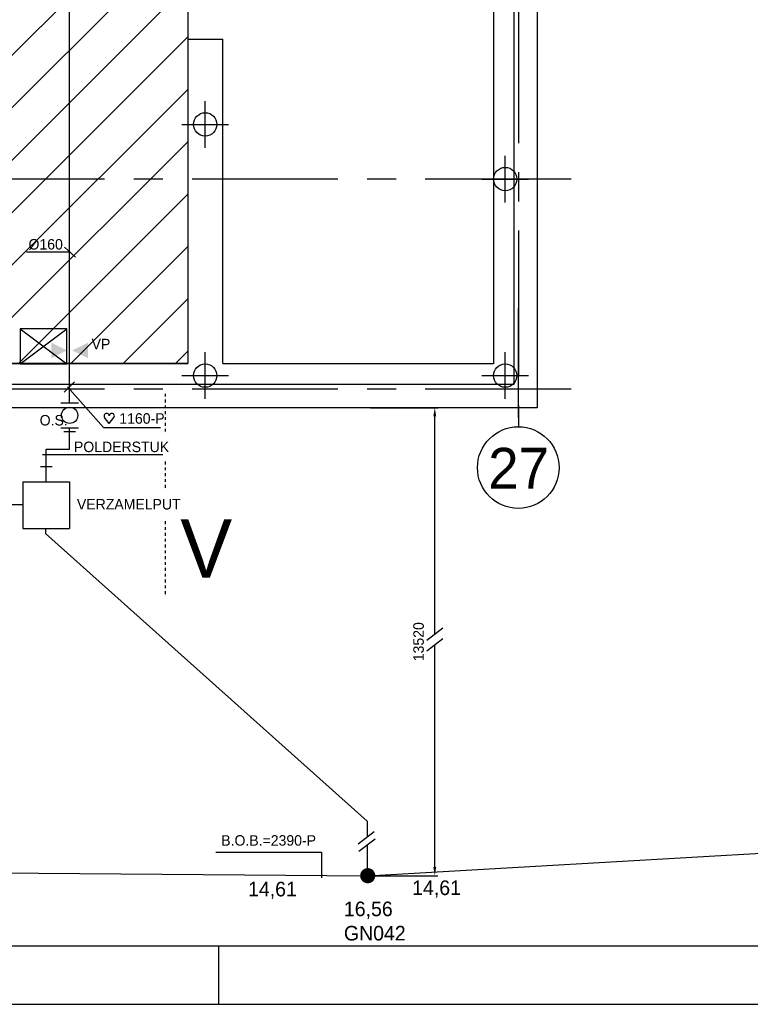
# Model space of a CAD drawing. Extents: x 9010 to 343255, y 15280 to 659207.
# Tile 5 of 76: x 40497 to 53026, y 15280 to 32159. Entities that reach past the tile are written whole.
import ezdxf
from ezdxf.enums import TextEntityAlignment as Align

# ---------------------------------------------------------------- set-up
doc = ezdxf.new("R2010")
doc.units = 0
doc.header["$LTSCALE"] = 100
for name, pattern in [('2322121', [2000, 1000, 1000]), ('CENTER2', [11.25, 7.5, -1.25, 1.25, -1.25]), ('CENTER4', [5, 3.125, -0.625, 0.625, -0.625]), ('CENTERX2', [40, 25, -5, 5, -5]), ('DASHDOT', [1, 0.5, -0.25, 0, -0.25])]:
    doc.linetypes.add(name, pattern=pattern)
doc.layers.get('0').update_dxf_attribs({"linetype": 'CONTINUOUS'})
doc.layers.get('DEFPOINTS').update_dxf_attribs({"linetype": 'CONTINUOUS'})
for name, color, linetype in [('00KAD025', 2, 'CONTINUOUS'), ('00KAD070', 5, 'CONTINUOUS'), ('21', 11, 'CONTINUOUS'), ('AL$2----_KADER', 7, 'CONTINUOUS'), ('BL$2----', 7, 'CONTINUOUS'), ('BOUW', 8, 'CONTINUOUS'), ('PAAL_CONT', 1, 'CONTINUOUS'), ('PAAL_HART', 7, 'CONTINUOUS'), ('PAAL_TEKST', 2, 'CONTINUOUS'), ('STRAMIEN', 1, 'CENTER2'), ('WL524---', 4, 'CONTINUOUS'), ('WL570---', 3, 'CONTINUOUS'), ('WL570---_HARTLIJN', 7, 'CONTINUOUS'), ('WL570---_TOEVOER', 3, 'CONTINUOUS'), ('WL740---', 4, 'CONTINUOUS'), ('WM521---', 1, 'CONTINUOUS')]:
    doc.layers.add(name, color=color, linetype=linetype)
doc.styles.add('5MM', font='STRUCT01.shx', dxfattribs={"height": 1000})
doc.styles.add('BURO-018', font='BUROFONT.shx', dxfattribs={"height": 180})
doc.styles.add('BURO-025', font='BUROFONT.shx', dxfattribs={"height": 250})
doc.styles.add('VAR', font='STRUCT01.shx')

# ---------------------------------------------------------------- blocks, each defined once
blk = doc.blocks.new('A0-HOR')
at = {"layer": '00KAD025', "linetype": 'CONTINUOUS'}
for p, q in [((349, 0), (349, 10)), ((0, 0), (1189, 0))]:
    blk.add_line(p, q, dxfattribs=at)
at = {"layer": '00KAD070', "linetype": 'CONTINUOUS'}
blk.add_line((10, 10), (1179, 10), dxfattribs=at)
blk = doc.blocks.new('K-PAAL8')
at = {"layer": 'PAAL_CONT'}
blk.add_circle((0, 0), 0.5, dxfattribs=at)
at = {"layer": 'PAAL_HART'}
for p, q in [((0, -1), (0, 1)), ((-1, 0), (1, 0))]:
    blk.add_line(p, q, dxfattribs=at)
at = {"layer": 'PAAL_TEKST', "style": 'VAR', "flags": 1}
for tag, p in [('AFHAKHOOGTE', (0.402, 0.516)), ('INHEINIVO', (0.402, 0.201)), ('LENGTE', (0.402, -0.114)), ('NUMMER', (0.402, -0.429))]:
    blk.add_attdef(tag, p, '', height=0.2, dxfattribs=at)
blk = doc.blocks.new('HART')
at = {"color": 1}
for q in [(-39.7, 52.4), (39.7, 52.4)]:
    blk.add_line((0, 0), q, dxfattribs=at)
for centre, start, end in [((-22.1, 65.7), 0, 217.18669), ((22.1, 65.7), 322.81331, 180)]:
    blk.add_arc(centre, 22.1, start, end, dxfattribs=at)
blk = doc.blocks.new('HARTJE')
at = {"layer": 'WL570---'}
blk.add_blockref('HART', (140.9, 93.7), dxfattribs=at)

msp = doc.modelspace()

# ---------------------------------------------------------------- hatches: boundary and pattern name
at = {"layer": 'BOUW', "linetype": 'CONTINUOUS'}
h = msp.add_hatch(dxfattribs=at)
h.set_pattern_fill('ANSI31', color=256, scale=200, style=0)
h.set_pattern_definition([(45, (32852.9, 25827.6), (-449.013, 449.013), [])])
h.paths.add_polyline_path([(41252.9, 74427.6), (41252.9, 75627.6), (40352.9, 75627.6), (40352.9, 79437.6), (42062.9, 79437.6), (42062.9, 91697.6), (48922.9, 91697.6), (48922.9, 74647.5), (48772.9, 74647.5), (48772.9, 72827.6), (43552.9, 72827.6), (43552.9, 68527.6), (49372.9, 68527.6), (49372.9, 58807.6), (43377.9, 58807.6), (43377.9, 26267.6), (40352.9, 26267.6), (40352.9, 35427.6), (41252.9, 35427.6), (41252.9, 37827.6), (40352.9, 37827.6), (40352.9, 40327.6), (32852.9, 40327.6), (32852.9, 43827.6), (38852.9, 43827.6), (38852.2, 42627.6), (41252.9, 42627.6), (41252.9, 43827.6), (41252.9, 45027.6), (40352.9, 45027.6), (40352.9, 54727.6), (32852.9, 54727.6), (32852.9, 74427.6), (38852.9, 74427.6), (32852.9, 74427.6), (38852.9, 74427.6), (38852.9, 73227.6), (41252.9, 73227.6)])
at = {"layer": 'WL570---'}
h = msp.add_hatch(color=1, dxfattribs=at)
h.paths.add_polyline_path([(41041.4, 26621.7), (41306.2, 26490.9), (41041.4, 26490.9)])
h.paths.add_polyline_path([(41041.4, 26490.9), (41306.2, 26490.9), (41306.2, 26488.3), (41041.4, 26357.5)])
h = msp.add_hatch(color=1, dxfattribs=at)
h.paths.add_polyline_path([(41665.8, 26621.7), (41400.9, 26490.9), (41665.8, 26490.9)])
h.paths.add_polyline_path([(41665.8, 26490.9), (41400.9, 26490.9), (41400.9, 26488.3), (41665.8, 26357.5)])

# ---------------------------------------------------------------- linework, layer by layer
at = {"color": 2, "linetype": 'CONTINUOUS'}
for p, q in [((41202.8, 25590), (41502.8, 25590)), ((41202.8, 25162.7), (41502.8, 25162.7))]:
    msp.add_line(p, q, dxfattribs=at)
at = {"color": 1, "linetype": 'BYBLOCK'}
for p, q in [((46515.1, 25507.6), (47665.2, 25507.6)), ((47615.2, 21627.2), (47615.2, 25357.6)), ((47615.2, 17635), (47615.2, 21438.4)), ((43857.9, 17887.9), (45669.9, 17887.9)), ((45669.9, 17887.9), (45669.9, 17450)), ((46515.1, 17485), (47665.2, 17485))]:
    msp.add_line(p, q, dxfattribs=at)
for points in [[(47590.2, 25357.6), (47640.2, 25357.6), (47615.2, 25507.6)], [(47590.2, 17635), (47640.2, 17635), (47615.2, 17485)]]:
    msp.add_solid(points, dxfattribs=at)
at = {"layer": '21', "linetype": 'DASHDOT'}
for p, q in [((42989.6, 25747.3), (42989.6, 25063.6)), ((42989.6, 24584.2), (42989.6, 24106.7)), ((42989.6, 23562.5), (42989.6, 22284.2))]:
    msp.add_line(p, q, dxfattribs=at)
at = {"layer": 'AL$2----_KADER'}
msp.add_line((49052.9, 25340.2), (49052.9, 27206.3), dxfattribs=at)
at = {"layer": 'BOUW', "linetype": 'CONTINUOUS'}
for p, q in [((49372.9, 58227.6), (49372.9, 25507.6)), ((48622.9, 47802.6), (48622.9, 26257.4)), ((48972.9, 47202.6), (48972.9, 25907.6)), ((49372.9, 36167.4), (49372.9, 25507.6)), ((43377.9, 31827.6), (43377.9, 26267.6)), ((43377.9, 31827.6), (43977.9, 31827.6)), ((43977.9, 26267.6), (43977.9, 31827.6)), ((40502.9, 26857.4), (41302.9, 26257.4)), ((40502.9, 26257.4), (41302.9, 26857.4)), ((43377.9, 26257.4), (40352.9, 26257.4)), ((48622.9, 26257.4), (43977.9, 26257.4)), ((48972.9, 25907.6), (40212.9, 25907.6)), ((49372.9, 25507.6), (39553.1, 25507.6))]:
    msp.add_line(p, q, dxfattribs=at)
msp.add_lwpolyline([(43377.9, 58807.6), (43377.9, 26267.6), (40352.9, 26267.6), (40352.9, 35427.6), (41252.9, 35427.6), (41252.9, 37827.6), (40352.9, 37827.6), (40352.9, 40327.6), (32852.9, 40327.6), (32852.9, 43827.6), (38852.9, 43827.6), (38852.2, 42627.6), (41252.9, 42627.6), (41252.9, 43827.6), (41252.9, 45027.6), (40352.9, 45027.6), (40352.9, 54727.6)], dxfattribs=at)
msp.add_lwpolyline([(41302.9, 26257.4), (41302.9, 26857.4), (40502.9, 26857.4), (40502.9, 26257.4)], close=True, dxfattribs=at)
at = {"layer": 'DEFPOINTS', "color": 0, "linetype": 'BYBLOCK'}
for p in [(46465.1, 25507.6), (47615.2, 25507.6), (46465.1, 17485)]:
    msp.add_point(p, dxfattribs=at)
at = {"layer": 'STRAMIEN', "linetype": 'CENTERX2'}
for p, q in [((49052.9, 92544.9), (49052.9, 25179.1)), ((49952.9, 29427.6), (18371.8, 29427.6)), ((49952.9, 25827.6), (18284.6, 25827.6))]:
    msp.add_line(p, q, dxfattribs=at)
at = {"layer": 'STRAMIEN', "linetype": 'CONTINUOUS'}
msp.add_circle((49047.5, 24481), 700, dxfattribs=at)
at = {"layer": 'WL524---', "color": 4, "linetype": '2322121'}
for p, q in [((41352.8, 25590), (41352.8, 42879)), ((41352.8, 24798), (41352.8, 25162.7)), ((41252.8, 25098), (41452.8, 25098)), ((40952.8, 24236.6), (40952.8, 24798)), ((40952.8, 24798), (41352.8, 24798)), ((40852.8, 24498), (41052.8, 24498)), ((40939.4, 23436.6), (40939.4, 23351)), ((40939.4, 23351), (46453.1, 18419.8)), ((46453.1, 18419.8), (46453.1, 18150)), ((46453.1, 18012), (46453.1, 17578.5))]:
    msp.add_line(p, q, dxfattribs=at)
at = {"layer": 'WL524---', "color": 3}
for p, q in [((40552.8, 24236.6), (41352.8, 24236.6)), ((40552.8, 24236.6), (40552.8, 23436.6)), ((41352.8, 24236.6), (41352.8, 23436.6)), ((40552.8, 23436.6), (41352.8, 23436.6))]:
    msp.add_line(p, q, dxfattribs=at)
at = {"layer": 'WL524---', "linetype": '2322121'}
msp.add_line((38341, 23846.4), (40552.8, 23846.4), dxfattribs=at)
at = {"layer": 'WL524---', "color": 1, "linetype": '2322121'}
for p, q in [((46465.1, 17485), (79844.6, 19408.4)), ((13856.3, 17737.8), (46465.1, 17485))]:
    msp.add_line(p, q, dxfattribs=at)
at = {"layer": 'WL570---_HARTLIJN', "color": 1, "linetype": 'CONTINUOUS'}
for p, q in [((41267.3, 28261), (41451.9, 28090.3)), ((41364, 28171), (40611.9, 28171.5))]:
    msp.add_line(p, q, dxfattribs=at)
at = {"layer": 'WL740---', "color": 2}
msp.add_circle((41352.8, 25376.4), 139.2, dxfattribs=at)
at = {"layer": 'WM521---'}
for p, q in [((41258.5, 25773.1), (41438.1, 25952.6)), ((41314.6, 25862.8), (41932.1, 25167.1)), ((41932.1, 25167.1), (42908.9, 25167.1)), ((40885.1, 24702.9), (42950.5, 24702.9)), ((47480.1, 21522.3), (47756, 21732.2)), ((47480.1, 21342.4), (47756, 21552.3)), ((46300.3, 18033.8), (46576.3, 18243.7)), ((46314.7, 17906.8), (46590.7, 18116.7))]:
    msp.add_line(p, q, dxfattribs=at)
at = {"layer": 'WM521---', "const_width": 130}
msp.add_lwpolyline([(46400.1, 17485, 1), (46530.1, 17485, 1)], format="xyb", close=True, dxfattribs=at)

# ---------------------------------------------------------------- block references
at = {"layer": 'BL$2----', "xscale": 100, "yscale": 100, "zscale": 100}
msp.add_blockref('A0-HOR', (9010.1, 15280.4), dxfattribs=at)
at = {"layer": 'BOUW', "linetype": 'CONTINUOUS', "xscale": 400, "yscale": 400, "zscale": 400}
for p in [(43677.9, 30364), (48822.9, 29427.6), (43677.9, 26057.4), (48822.9, 26057.4)]:
    msp.add_blockref('K-PAAL8', p, dxfattribs=at)
at = {"layer": 'WL570---_TOEVOER', "xscale": 2, "yscale": 2, "zscale": 2}
msp.add_blockref('HARTJE', (41750.5, 25047.4), dxfattribs=at)

# ---------------------------------------------------------------- texts
at = {"color": 1, "linetype": 'BYBLOCK', "insert": (47337.8, 21496.3), "char_height": 180, "attachment_point": 5, "rotation": 90, "style": 'BURO-018'}
msp.add_mtext('\\A1;13520', dxfattribs=at)
at = {"layer": '21', "style": '5MM'}
msp.add_text('V', height=1000, dxfattribs=at).set_placement((43249.2, 22595.9))
at = {"layer": 'STRAMIEN', "linetype": 'CONTINUOUS', "style": '5MM'}
msp.add_text('27', height=700, dxfattribs=at).set_placement((49052.9, 24474.9), align=Align.MIDDLE)
at = {"layer": 'WL524---', "color": 1, "style": 'BURO-018'}
msp.add_text('VERZAMELPUT', height=180, dxfattribs=at).set_placement((41477.9, 23762.6))
at = {"layer": 'WL570---', "color": 1, "style": 'BURO-018'}
msp.add_text('VP', height=180, dxfattribs=at).set_placement((41730.3, 26508.1))
at = {"layer": 'WL570---_HARTLIJN', "color": 1, "linetype": 'CENTER4', "style": 'BURO-018'}
msp.add_text('%%c160', height=180, dxfattribs=at).set_placement((40647.6, 28218.3))
at = {"layer": 'WL570---_TOEVOER', "color": 1, "style": 'BURO-018'}
for s, p in [('1160-P', (42205.5, 25232.8)), ('B.O.B.=2390-P', (43953, 17999.7))]:
    msp.add_text(s, height=180, dxfattribs=at).set_placement(p)
at = {"layer": 'WL740---', "color": 1, "style": 'BURO-018'}
msp.add_text('O.S.', height=180, dxfattribs=at).set_placement((40839.4, 25202.4))
at = {"layer": 'WM521---', "color": 1, "style": 'BURO-018'}
msp.add_text('POLDERSTUK', height=180, dxfattribs=at).set_placement((41427.4, 24746.3))
at = {"layer": 'WM521---', "color": 2, "style": 'BURO-025'}
for s, p in [('14,61', (44412.5, 17130.5)), ('14,61', (47227.5, 17153.4)), ('16,56', (46057, 16791.2)), ('GN042', (46057, 16374.5))]:
    msp.add_text(s, height=250, dxfattribs=at).set_placement(p)

doc.saveas('drawing.dxf')
